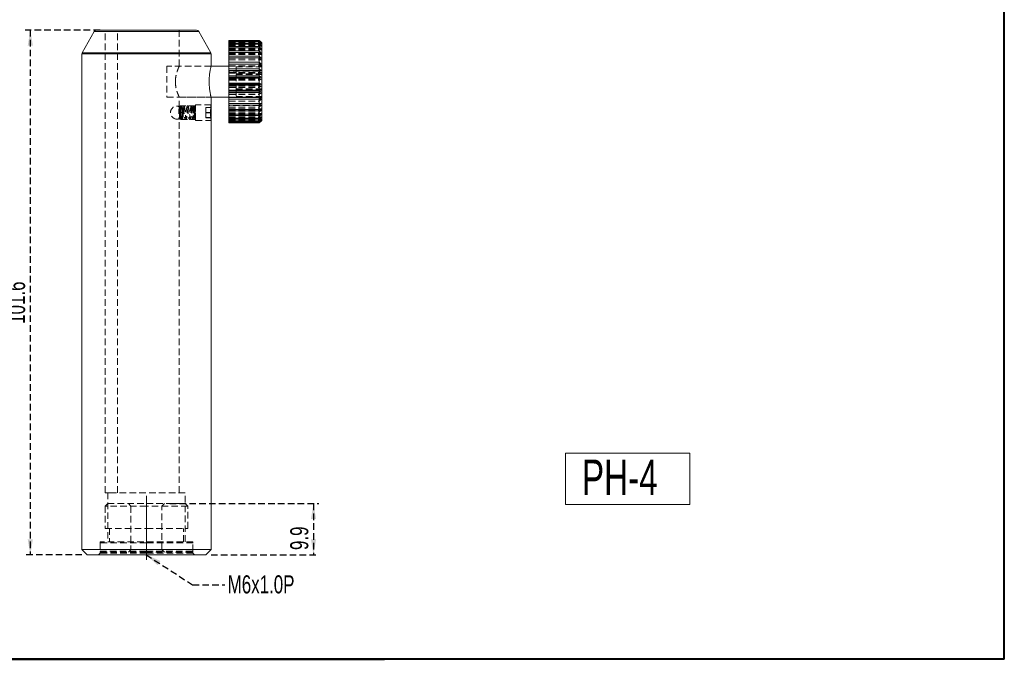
# Model space of a CAD drawing. Header units: millimetres. Extents: x 5 to 292, y 5 to 205.
# Tile 2 of 3: x 101 to 292, y 5 to 129. Entities that reach past the tile are written whole.
import ezdxf

# ---------------------------------------------------------------- set-up
doc = ezdxf.new("R2010")
doc.units = ezdxf.units.MM
doc.linetypes.add('CENTERX2', pattern=[20.32, 12.7, -2.54, 2.54, -2.54])
doc.linetypes.add('HIDDEN', pattern=[1.905, 1.27, -0.635])
doc.layers.add('VM_VU04', color=7, linetype='HIDDEN')
doc.layers.add('模型', color=7, linetype='Continuous', lineweight=15)
doc.styles.add('SLDTEXTSTYLE0', font='TXT', dxfattribs={"width": 0.7})
doc.dimstyles.new('SLDDIMSTYLE0', dxfattribs={"dimtxt": 3.5, "dimasz": 3, "dimexe": 0, "dimexo": 0.0625, "dimgap": 0.875, "dimtad": 1, "dimrnd": 1e-09, "dimzin": 12, "dimdsep": 46, "dimtxsty": 'SLDTEXTSTYLE0', "dimsah": 1, "dimcen": 0.09, "dimadec": 0, "dimazin": 3, "dimtfac": 1, "dimtofl": 0, "dimtmove": 0, "dimatfit": 3, "dimfxl": 0, "dimfrac": 2, "dimtolj": 1, "dimtzin": 12, "dimarcsym": 0})
doc.dimstyles.new('SLDDIMSTYLE1', dxfattribs={"dimtxt": 0, "dimasz": 3, "dimexe": 0, "dimexo": 0.0625, "dimgap": 0, "dimtad": 0, "dimtih": 1, "dimtoh": 1, "dimdec": 0, "dimrnd": 1e-09, "dimzin": 0, "dimdsep": 46, "dimtxsty": 'Standard', "dimsah": 1, "dimcen": 0.09, "dimadec": 0, "dimazin": 0, "dimtfac": 3, "dimtdec": 0, "dimtofl": 0, "dimtmove": 0, "dimatfit": 3, "dimfxl": 0, "dimfrac": 2, "dimtolj": 1, "dimtzin": 0, "dimarcsym": 0})

# ---------------------------------------------------------------- blocks, each defined once
blk = doc.blocks.new('_D')
at = {"layer": 'VM_VU04'}
for p, q in [((130.39, 35.15), (159.23, 35.15)), ((158.23, 35.15), (158.23, 25.25)), ((138.39, 25.25), (159.23, 25.25))]:
    blk.add_line(p, q, dxfattribs=at)
for points in [[(158.23, 35.15), (157.73, 32.15), (158.73, 32.15)], [(158.23, 25.25), (158.73, 28.25), (157.73, 28.25)]]:
    blk.add_solid(points, dxfattribs=at)
at = {"layer": 'VM_VU04', "insert": (153.72, 26.16, 0.1), "char_height": 3.5, "attachment_point": 1, "rotation": 90, "style": 'SLDTEXTSTYLE0'}
blk.add_mtext('9.9', dxfattribs=at)
blk = doc.blocks.new('_D_1')
at = {"layer": 'VM_VU04'}
for p, q in [((116.89, 126.85), (102.39, 126.85)), ((103.39, 126.85), (103.39, 25.25)), ((113.39, 25.25), (102.39, 25.25))]:
    blk.add_line(p, q, dxfattribs=at)
for points in [[(103.39, 126.85), (102.89, 123.85), (103.89, 123.85)], [(103.39, 25.25), (103.89, 28.25), (102.89, 28.25)]]:
    blk.add_solid(points, dxfattribs=at)
at = {"layer": 'VM_VU04', "insert": (98.88, 69.96, 0.1), "char_height": 3.5, "attachment_point": 1, "rotation": 90, "style": 'SLDTEXTSTYLE0'}
blk.add_mtext('101.6', dxfattribs=at)

msp = doc.modelspace()

# ---------------------------------------------------------------- linework, layer by layer
at = {"color": 7, "linetype": 'Continuous', "lineweight": 15}
for p, q in [((115.744, 126.598), (113.45, 122.468)), ((116.181, 126.855), (125.887, 126.855)), ((125.887, 126.855), (135.593, 126.855)), ((138.324, 122.468), (136.03, 126.598)), ((147.727, 124.855), (141.827, 124.855)), ((141.827, 124.855), (141.827, 124.85)), ((141.827, 124.85), (147.727, 124.85)), ((141.827, 124.825), (141.827, 124.85)), ((147.727, 124.825), (141.827, 124.825)), ((141.827, 124.825), (141.827, 124.678)), ((141.827, 124.678), (147.727, 124.678)), ((141.827, 124.584), (141.827, 124.678)), ((147.727, 124.584), (141.827, 124.584)), ((141.827, 124.584), (141.827, 124.268)), ((141.827, 124.268), (147.727, 124.268)), ((141.827, 124.108), (141.827, 124.268)), ((147.727, 124.108), (141.827, 124.108)), ((141.827, 124.108), (141.827, 123.634)), ((148.227, 124.355), (147.727, 124.855)), ((147.727, 124.85), (147.727, 124.855)), ((147.727, 124.678), (147.727, 124.825)), ((147.727, 124.825), (148.077, 124.49)), ((148.077, 124.293), (147.727, 124.678)), ((147.727, 124.268), (147.727, 124.584)), ((147.727, 124.584), (148.077, 124.293)), ((148.077, 123.87), (147.727, 124.268)), ((147.727, 123.634), (147.727, 124.108)), ((147.727, 124.108), (148.077, 123.87)), ((148.227, 124.355), (148.227, 110.142)), ((113.387, 122.225), (113.387, 26.255)), ((138.387, 119.855), (138.387, 122.225)), ((141.827, 123.634), (147.727, 123.634)), ((141.827, 123.412), (141.827, 123.634)), ((147.727, 123.412), (141.827, 123.412)), ((141.827, 123.412), (141.827, 122.793)), ((141.827, 122.793), (147.727, 122.793)), ((141.827, 122.517), (141.827, 122.793)), ((147.727, 122.517), (141.827, 122.517)), ((141.827, 122.517), (141.827, 121.772)), ((148.077, 123.233), (147.727, 123.634)), ((147.727, 122.793), (147.727, 123.412)), ((148.077, 122.403), (147.727, 122.793)), ((147.727, 121.772), (147.727, 122.517)), ((147.727, 122.517), (148.077, 122.403)), ((141.827, 121.772), (147.727, 121.772)), ((141.827, 121.45), (141.827, 121.772)), ((147.727, 121.45), (141.827, 121.45)), ((141.827, 121.45), (141.827, 120.602)), ((141.827, 120.602), (147.727, 120.602)), ((141.827, 120.267), (141.827, 120.602)), ((141.827, 120.267), (148.077, 120.267)), ((141.827, 120.243), (141.827, 120.267)), ((147.727, 120.243), (141.827, 120.243)), ((141.827, 120.243), (141.827, 119.317)), ((148.077, 121.404), (147.727, 121.772)), ((147.727, 120.602), (147.727, 121.45)), ((147.727, 121.45), (148.077, 121.404)), ((148.077, 120.267), (147.727, 120.602)), ((147.727, 120.243), (148.077, 120.267)), ((147.727, 119.317), (147.727, 120.243)), ((141.827, 119.855), (138.387, 119.855)), ((141.827, 119.317), (147.727, 119.317)), ((141.827, 119.026), (141.827, 119.317)), ((141.827, 119.026), (148.077, 119.026)), ((141.827, 118.933), (141.827, 119.026)), ((147.727, 118.933), (141.827, 118.933)), ((141.827, 118.933), (141.827, 117.958)), ((148.077, 119.026), (147.727, 119.317)), ((147.727, 118.933), (148.077, 119.026)), ((147.727, 117.958), (147.727, 118.933)), ((141.827, 117.958), (147.727, 117.958)), ((141.827, 117.72), (141.827, 117.958)), ((141.827, 117.72), (148.077, 117.72)), ((141.827, 117.559), (141.827, 117.72)), ((147.727, 117.559), (141.827, 117.559)), ((141.827, 117.559), (141.827, 116.565)), ((141.827, 116.565), (147.727, 116.565)), ((141.827, 116.387), (141.827, 116.565)), ((141.827, 116.387), (148.077, 116.387)), ((141.827, 116.165), (141.827, 116.387)), ((148.077, 117.72), (147.727, 117.958)), ((147.727, 117.559), (148.077, 117.72)), ((147.727, 116.565), (147.727, 117.559)), ((147.727, 116.165), (148.077, 116.387)), ((147.727, 116.165), (141.827, 116.165)), ((141.827, 116.165), (141.827, 115.182)), ((141.827, 115.182), (147.727, 115.182)), ((141.827, 115.068), (141.827, 115.182)), ((141.827, 115.068), (148.077, 115.068)), ((141.827, 114.791), (141.827, 115.068)), ((147.727, 114.791), (141.827, 114.791)), ((141.827, 114.791), (141.827, 113.849)), ((147.727, 115.182), (147.727, 116.165)), ((148.077, 115.068), (147.727, 115.182)), ((147.727, 114.791), (148.077, 115.068)), ((147.727, 113.849), (147.727, 114.791)), ((138.387, 112.355), (138.387, 113.855)), ((138.387, 113.855), (141.827, 113.855)), ((141.827, 113.849), (147.727, 113.849)), ((141.827, 113.803), (141.827, 113.849)), ((141.827, 113.803), (148.077, 113.803)), ((141.827, 113.481), (141.827, 113.803)), ((147.727, 113.481), (141.827, 113.481)), ((141.827, 113.481), (141.827, 112.607)), ((141.827, 112.607), (147.727, 112.607)), ((141.827, 112.272), (141.827, 112.607)), ((148.077, 113.803), (147.727, 113.849)), ((147.727, 113.481), (148.077, 113.803)), ((147.727, 112.607), (147.727, 113.481)), ((148.077, 112.631), (147.727, 112.607)), ((138.387, 112.355), (138.387, 109.355)), ((147.727, 112.272), (141.827, 112.272)), ((141.827, 112.272), (141.827, 111.494)), ((141.827, 111.494), (147.727, 111.494)), ((141.827, 111.203), (141.827, 111.494)), ((147.727, 111.203), (141.827, 111.203)), ((141.827, 111.203), (141.827, 110.544)), ((147.727, 111.494), (147.727, 112.272)), ((147.727, 111.203), (148.077, 111.588)), ((148.077, 111.588), (147.727, 111.494)), ((147.727, 110.544), (147.727, 111.203)), ((147.727, 110.306), (148.077, 110.705)), ((148.077, 110.705), (147.727, 110.544)), ((138.387, 26.255), (138.387, 109.355)), ((141.827, 110.544), (147.727, 110.544)), ((141.827, 110.306), (141.827, 110.544)), ((147.727, 110.306), (141.827, 110.306)), ((141.827, 110.306), (141.827, 109.786)), ((141.827, 109.786), (147.727, 109.786)), ((141.827, 109.607), (141.827, 109.786)), ((147.727, 109.607), (141.827, 109.607)), ((141.827, 109.607), (141.827, 109.243)), ((141.827, 109.243), (147.727, 109.243)), ((141.827, 109.129), (141.827, 109.243)), ((147.727, 109.129), (141.827, 109.129)), ((141.827, 109.129), (141.827, 108.931)), ((141.827, 108.931), (147.727, 108.931)), ((141.827, 108.886), (141.827, 108.931)), ((147.727, 108.886), (141.827, 108.886)), ((141.827, 108.886), (141.827, 108.855)), ((141.827, 108.855), (147.727, 108.855)), ((147.727, 109.786), (147.727, 110.306)), ((147.727, 109.607), (148.077, 110.008)), ((148.077, 110.008), (147.727, 109.786)), ((147.727, 109.243), (147.727, 109.607)), ((147.727, 109.129), (148.077, 109.519)), ((148.077, 109.519), (147.727, 109.243)), ((147.727, 108.855), (148.227, 109.355)), ((147.727, 108.886), (148.077, 109.254)), ((148.077, 109.254), (147.727, 108.931)), ((147.727, 108.931), (147.727, 109.129)), ((147.727, 108.855), (147.727, 108.886)), ((148.227, 110.142), (148.227, 109.355)), ((113.387, 26.255), (114.387, 25.255)), ((113.387, 26.255), (125.887, 26.255)), ((125.887, 25.255), (114.387, 25.255)), ((125.887, 26.255), (138.387, 26.255)), ((137.387, 25.255), (125.887, 25.255)), ((137.387, 25.255), (138.387, 26.255))]:
    msp.add_line(p, q, dxfattribs=at)
at = {"color": 8, "linetype": 'Continuous', "lineweight": 15}
for p, q in [((125.887, 126.598), (115.744, 126.598)), ((136.03, 126.598), (125.887, 126.598)), ((125.887, 122.225), (113.387, 122.225)), ((113.45, 122.468), (138.324, 122.468)), ((138.387, 122.225), (125.887, 122.225))]:
    msp.add_line(p, q, dxfattribs=at)
at = {"color": 7, "linetype": 'HIDDEN', "lineweight": 0}
for p, q in [((115.744, 126.598), (136.03, 126.598)), ((117.887, 37.255), (117.887, 126.855)), ((120.29, 37.255), (120.29, 126.855)), ((132.237, 119.845), (132.237, 126.855)), ((147.727, 124.824), (141.827, 124.824)), ((141.827, 124.778), (147.727, 124.778)), ((147.727, 124.58), (141.827, 124.58)), ((141.827, 124.49), (148.077, 124.49)), ((141.827, 124.466), (147.727, 124.466)), ((141.827, 124.456), (148.077, 124.456)), ((141.827, 124.293), (148.077, 124.293)), ((141.827, 124.19), (148.077, 124.19)), ((147.727, 124.102), (141.827, 124.102)), ((147.727, 124.824), (148.077, 124.456)), ((148.077, 124.456), (147.727, 124.778)), ((147.727, 124.678), (147.727, 124.58)), ((147.727, 124.58), (148.077, 124.19)), ((148.077, 124.19), (147.727, 124.466)), ((147.727, 124.268), (147.727, 124.102)), ((147.727, 124.102), (148.077, 123.702)), ((113.387, 122.225), (138.387, 122.225)), ((125.887, 122.468), (113.45, 122.468)), ((141.827, 123.923), (147.727, 123.923)), ((141.827, 123.87), (148.077, 123.87)), ((141.827, 123.702), (148.077, 123.702)), ((147.727, 123.404), (141.827, 123.404)), ((141.827, 123.233), (148.077, 123.233)), ((141.827, 123.165), (147.727, 123.165)), ((141.827, 123.005), (148.077, 123.005)), ((147.727, 122.506), (141.827, 122.506)), ((141.827, 122.403), (148.077, 122.403)), ((141.827, 122.215), (147.727, 122.215)), ((141.827, 122.122), (148.077, 122.122)), ((148.077, 123.702), (147.727, 123.923)), ((147.727, 123.634), (147.727, 123.404)), ((147.727, 123.404), (148.077, 123.005)), ((148.077, 123.005), (147.727, 123.165)), ((147.727, 122.793), (147.727, 122.506)), ((147.727, 122.506), (148.077, 122.122)), ((148.077, 122.122), (147.727, 122.215)), ((147.727, 121.437), (141.827, 121.437)), ((141.827, 121.404), (148.077, 121.404)), ((141.827, 121.103), (147.727, 121.103)), ((141.827, 121.078), (148.077, 121.078)), ((147.727, 120.229), (141.827, 120.229)), ((147.727, 121.772), (147.727, 121.437)), ((148.077, 121.078), (147.727, 121.103)), ((147.727, 120.602), (147.727, 120.229)), ((147.727, 120.229), (148.077, 119.906)), ((129.827, 119.855), (129.827, 113.855)), ((138.387, 119.855), (129.827, 119.855)), ((138.387, 119.855), (132.232, 119.855)), ((138.387, 119.848), (138.387, 119.855)), ((141.827, 119.906), (148.077, 119.906)), ((141.827, 119.861), (147.727, 119.861)), ((147.727, 118.918), (141.827, 118.918)), ((141.827, 118.642), (148.077, 118.642)), ((141.827, 118.528), (147.727, 118.528)), ((143.227, 119.741), (143.227, 118.251)), ((143.227, 119.741), (148.227, 119.741)), ((143.227, 118.345), (148.227, 118.345)), ((143.227, 118.251), (143.227, 115.364)), ((143.227, 118.251), (148.227, 118.251)), ((148.077, 119.906), (147.727, 119.861)), ((147.727, 119.317), (147.727, 118.918)), ((147.727, 118.918), (148.077, 118.642)), ((148.077, 118.642), (147.727, 118.528)), ((131.487, 116.933), (131.495, 116.523)), ((138.026, 116.653), (138.023, 116.888)), ((147.727, 117.545), (141.827, 117.545)), ((141.827, 117.323), (148.077, 117.323)), ((141.827, 117.144), (147.727, 117.144)), ((147.727, 117.958), (147.727, 117.545)), ((147.727, 117.545), (148.077, 117.323)), ((147.727, 116.565), (147.727, 116.15)), ((147.727, 116.15), (141.827, 116.15)), ((141.827, 115.99), (148.077, 115.99)), ((141.827, 115.751), (147.727, 115.751)), ((147.727, 114.777), (141.827, 114.777)), ((141.827, 114.683), (148.077, 114.683)), ((143.227, 115.459), (148.227, 115.459)), ((143.227, 115.364), (148.227, 115.364)), ((143.227, 115.364), (143.227, 113.969)), ((147.727, 116.15), (148.077, 115.99)), ((148.077, 115.99), (147.727, 115.751)), ((147.727, 115.182), (147.727, 114.777)), ((147.727, 114.777), (148.077, 114.683)), ((148.077, 114.683), (147.727, 114.392)), ((129.827, 113.855), (138.387, 113.855)), ((132.237, 111.892), (132.237, 113.855)), ((132.237, 113.855), (138.387, 113.855)), ((138.387, 113.855), (138.387, 113.865)), ((141.827, 114.392), (147.727, 114.392)), ((147.727, 113.467), (141.827, 113.467)), ((141.827, 113.442), (148.077, 113.442)), ((141.827, 113.108), (147.727, 113.108)), ((141.827, 112.631), (148.077, 112.631)), ((143.227, 113.969), (148.227, 113.969)), ((147.727, 113.849), (147.727, 113.467)), ((147.727, 113.467), (148.077, 113.442)), ((148.077, 113.442), (147.727, 113.108)), ((147.727, 112.607), (147.727, 112.26)), ((132.15, 110.855), (132.151, 110.918)), ((132.153, 110.666), (132.15, 110.855)), ((132.537, 111.905), (132.235, 111.905)), ((132.289, 112.128), (132.289, 111.935)), ((132.289, 110.29), (132.289, 111.935)), ((132.389, 111.935), (132.289, 111.935)), ((132.389, 111.916), (132.289, 111.916)), ((132.389, 110.569), (132.389, 111.935)), ((132.537, 112.155), (132.537, 109.555)), ((135.387, 112.155), (132.537, 112.155)), ((132.789, 110.105), (132.789, 111.605)), ((132.854, 111.509), (132.789, 111.509)), ((132.854, 110.81), (132.854, 111.509)), ((132.854, 110.201), (132.854, 110.81)), ((133.107, 111.931), (133.087, 111.886)), ((133.907, 111.931), (133.886, 111.877)), ((135.102, 112.171), (135.092, 112.17)), ((135.189, 109.774), (135.189, 111.935)), ((135.289, 111.935), (135.189, 111.935)), ((135.289, 111.916), (135.189, 111.916)), ((135.289, 110.78), (135.289, 111.935)), ((135.387, 112.355), (135.387, 109.355)), ((138.387, 112.355), (135.387, 112.355)), ((138.387, 112.355), (135.387, 112.355)), ((137.387, 111.882), (137.387, 111.825)), ((137.387, 111.882), (138.387, 111.882)), ((137.387, 111.825), (137.387, 110.797)), ((137.387, 111.825), (138.387, 111.825)), ((137.387, 110.913), (138.387, 110.913)), ((137.387, 110.797), (137.387, 109.827)), ((137.387, 110.797), (138.387, 110.797)), ((141.827, 112.305), (148.077, 112.305)), ((147.727, 112.26), (141.827, 112.26)), ((141.827, 111.937), (147.727, 111.937)), ((141.827, 111.588), (148.077, 111.588)), ((141.827, 111.307), (148.077, 111.307)), ((147.727, 111.193), (141.827, 111.193)), ((141.827, 110.916), (147.727, 110.916)), ((141.827, 110.705), (148.077, 110.705)), ((147.727, 112.26), (148.077, 112.305)), ((148.077, 112.305), (147.727, 111.937)), ((147.727, 111.494), (147.727, 111.193)), ((147.727, 111.193), (148.077, 111.307)), ((148.077, 111.307), (147.727, 110.916)), ((132.237, 37.255), (132.237, 109.807)), ((132.237, 109.805), (132.537, 109.805)), ((132.289, 109.794), (132.389, 109.794)), ((132.289, 109.774), (132.332, 109.774)), ((132.476, 109.725), (132.476, 109.715)), ((132.537, 109.555), (135.387, 109.555)), ((132.789, 110.201), (132.854, 110.201)), ((135.189, 109.794), (135.289, 109.794)), ((135.189, 109.774), (135.222, 109.774)), ((135.387, 109.355), (138.387, 109.355)), ((135.387, 109.355), (138.387, 109.355)), ((137.387, 109.885), (138.387, 109.885)), ((137.387, 109.827), (138.387, 109.827)), ((141.827, 110.476), (148.077, 110.476)), ((147.727, 110.297), (141.827, 110.297)), ((141.827, 110.076), (147.727, 110.076)), ((141.827, 110.008), (148.077, 110.008)), ((141.827, 109.84), (148.077, 109.84)), ((147.727, 109.601), (141.827, 109.601)), ((141.827, 109.519), (148.077, 109.519)), ((141.827, 109.441), (147.727, 109.441)), ((141.827, 109.416), (148.077, 109.416)), ((141.827, 109.254), (148.077, 109.254)), ((141.827, 109.219), (148.077, 109.219)), ((147.727, 109.125), (141.827, 109.125)), ((141.827, 109.032), (147.727, 109.032)), ((147.727, 108.885), (141.827, 108.885)), ((141.827, 108.86), (147.727, 108.86)), ((147.727, 110.544), (147.727, 110.297)), ((148.077, 110.476), (147.727, 110.076)), ((147.727, 109.601), (148.077, 109.84)), ((148.077, 109.84), (147.727, 109.441)), ((147.727, 109.786), (147.727, 109.601)), ((147.727, 109.125), (148.077, 109.416)), ((148.077, 109.416), (147.727, 109.032)), ((147.727, 109.243), (147.727, 109.125)), ((147.727, 108.885), (148.077, 109.219)), ((147.727, 108.931), (147.727, 108.885)), ((117.887, 37.255), (119.013, 37.255)), ((118.387, 37.255), (118.387, 27.755)), ((133.387, 37.255), (119.013, 37.255)), ((133.387, 27.755), (133.387, 37.255)), ((118.387, 35.155), (117.887, 34.655)), ((125.887, 34.655), (117.887, 34.655)), ((117.887, 34.655), (117.887, 30.355)), ((118.387, 35.155), (125.887, 35.155)), ((122.387, 35.155), (122.887, 34.655)), ((122.887, 34.655), (122.887, 26.255)), ((125.887, 35.155), (133.387, 35.155)), ((133.887, 34.655), (125.887, 34.655)), ((128.887, 34.655), (129.387, 35.155)), ((128.887, 26.255), (128.887, 34.655)), ((133.887, 34.655), (133.387, 35.155)), ((133.887, 30.355), (133.887, 34.655)), ((117.887, 30.355), (125.887, 30.355)), ((118.737, 30.355), (118.737, 27.755)), ((125.887, 30.355), (133.887, 30.355)), ((133.037, 27.755), (133.037, 30.355)), ((134.887, 27.755), (116.887, 27.755)), ((116.887, 27.755), (116.887, 25.555)), ((117.087, 27.755), (116.887, 27.555)), ((125.887, 27.555), (116.887, 27.555)), ((116.887, 27.555), (116.887, 25.955)), ((134.887, 27.555), (125.887, 27.555)), ((134.887, 27.555), (134.687, 27.755)), ((134.887, 25.555), (134.887, 27.755)), ((134.887, 25.955), (134.887, 27.555)), ((116.887, 25.555), (116.587, 25.255)), ((116.887, 25.955), (125.887, 25.955)), ((116.887, 25.955), (117.087, 25.755)), ((125.887, 25.555), (116.887, 25.555)), ((125.887, 25.755), (117.087, 25.755)), ((122.887, 26.255), (122.387, 25.755)), ((125.887, 25.955), (134.887, 25.955)), ((134.687, 25.755), (125.887, 25.755)), ((134.887, 25.555), (125.887, 25.555)), ((129.387, 25.755), (128.887, 26.255)), ((134.687, 25.755), (134.887, 25.955)), ((135.187, 25.255), (134.887, 25.555))]:
    msp.add_line(p, q, dxfattribs=at)
at = {"color": 7, "linetype": 'Continuous', "lineweight": 40}
for p, q in [((292, 5), (292, 45)), ((292, 5), (292, 40)), ((5, 5), (172, 5)), ((292, 5), (102, 5))]:
    msp.add_line(p, q, dxfattribs=at)
at = {"color": 7, "linetype": 'HIDDEN', "lineweight": 0, "flags": 128}
msp.add_lwpolyline([(135.289, 110.764), (135.245, 110.765), (135.207, 110.767), (135.179, 110.77), (135.165, 110.773), (135.167, 110.776), (135.184, 110.778), (135.214, 110.78), (135.254, 110.781)], dxfattribs=at)
at = {"color": 7, "linetype": 'Continuous', "lineweight": 15}
for centre, start, end in [((116.181, 126.355), 90, 150.9454), ((135.593, 126.355), 29.0546, 90), ((113.887, 122.225), 150.9454, 180), ((137.887, 122.225), 0, 29.0546)]:
    msp.add_arc(centre, 0.5, start, end, dxfattribs=at)
at = {"color": 7, "linetype": 'HIDDEN', "lineweight": 0}
for centre, radius, start, end in [((131.789, 110.855), 1.25, 36.8699, 270), ((132.293, 112.008), 0.12, 274.07415, 91.98159), ((131.789, 110.855), 1.25, 328.44151, 31.55849), ((135.265, 109.016), 1.765, 89.22971, 90.34958), ((135.281, 109.562), 1.219, 84.95309, 89.63284), ((135.313, 111.979), 1.215, 268.85193, 273.54281), ((131.789, 110.855), 1.25, 270, 323.1301)]:
    msp.add_arc(centre, radius, start, end, dxfattribs=at)
at = {"color": 7, "linetype": 'Continuous', "lineweight": 15}
for points, knots in [([(148.077, 124.49), (148.059, 124.509), (147.943, 124.629), (147.826, 124.748), (147.727, 124.85)], [0, 0, 0, 0, 0.1536326, 1, 1, 1, 1]), ([(147.727, 123.412), (147.826, 123.362), (147.943, 123.302), (148.059, 123.243), (148.077, 123.233)], [0, 0, 0, 0, 0.8463637, 1, 1, 1, 1]), ([(138.385, 119.848), (138.385, 119.846), (138.384, 119.841), (138.359, 119.737), (138.318, 119.556), (138.265, 119.301), (138.204, 118.976), (138.143, 118.59), (138.088, 118.148), (138.036, 117.574), (138.027, 117.127), (138.022, 116.855)], [0, 0, 0, 0, 0.0816785, 0.1880933, 0.2910838, 0.396936, 0.502234, 0.6104846, 0.7174316, 0.8275709, 1, 1, 1, 1]), ([(138.022, 116.855), (138.024, 116.691), (138.028, 116.359), (138.058, 115.878), (138.104, 115.42), (138.16, 115.004), (138.222, 114.634), (138.282, 114.325), (138.334, 114.083), (138.37, 113.927), (138.387, 113.854), (138.385, 113.863), (138.385, 113.865)], [0, 0, 0, 0, 0.1037351, 0.210535, 0.3142555, 0.420881, 0.526491, 0.6350831, 0.7419461, 0.8520205, 0.9568578, 1, 1, 1, 1]), ([(148.077, 116.387), (148.059, 116.396), (147.943, 116.456), (147.826, 116.515), (147.727, 116.565)], [0, 0, 0, 0, 0.1536357, 1, 1, 1, 1]), ([(147.727, 112.272), (147.74, 112.285), (147.857, 112.405), (147.973, 112.525), (148.077, 112.631)], [0, 0, 0, 0, 0.1089844, 1, 1, 1, 1]), ([(138.385, 109.374), (138.385, 109.368), (138.388, 109.348), (138.371, 109.484), (138.342, 109.77), (138.312, 110.19), (138.294, 110.682), (138.298, 111.194), (138.321, 111.665), (138.353, 112.051), (138.378, 112.284), (138.39, 112.383), (138.387, 112.355), (138.387, 112.355)], [0, 0, 0, 0, 0.035943, 0.1425041, 0.2493362, 0.3568395, 0.464376, 0.5712418, 0.6777838, 0.7848504, 0.8924724, 0.9998184, 1, 1, 1, 1])]:
    msp.add_open_spline(points, degree=3, knots=knots, dxfattribs=at)
at = {"color": 7, "linetype": 'HIDDEN', "lineweight": 0}
for points, knots in [([(147.727, 121.437), (147.826, 121.336), (147.943, 121.217), (148.059, 121.097), (148.077, 121.078)], [0, 0, 0, 0, 0.846358, 1, 1, 1, 1]), ([(131.484, 116.855), (131.487, 117.01), (131.495, 117.326), (131.555, 117.783), (131.642, 118.216), (131.751, 118.618), (131.873, 118.986), (131.996, 119.31), (132.109, 119.575), (132.19, 119.754), (132.234, 119.848), (132.233, 119.845), (132.232, 119.845)], [0, 0, 0, 0, 0.097458, 0.1979967, 0.2953929, 0.3952606, 0.4997886, 0.607012, 0.7172722, 0.8311597, 0.934171, 1, 1, 1, 1]), ([(132.237, 113.855), (132.233, 113.863), (132.226, 113.877), (132.173, 113.992), (132.095, 114.166), (131.994, 114.407), (131.876, 114.715), (131.75, 115.092), (131.632, 115.53), (131.539, 116.02), (131.49, 116.469), (131.485, 116.752), (131.484, 116.855)], [0, 0, 0, 0, 0.1023109, 0.1969796, 0.294178, 0.3932527, 0.4947549, 0.6025764, 0.7134118, 0.8224236, 0.9353298, 1, 1, 1, 1]), ([(148.077, 117.323), (147.973, 117.27), (147.857, 117.21), (147.74, 117.151), (147.727, 117.144)], [0, 0, 0, 0, 0.8910156, 1, 1, 1, 1]), ([(132.235, 111.892), (132.236, 111.895), (132.238, 111.91), (132.222, 111.816), (132.195, 111.619), (132.165, 111.327), (132.148, 110.983), (132.151, 110.625), (132.172, 110.296), (132.203, 110.025), (132.228, 109.858), (132.24, 109.787), (132.237, 109.806), (132.237, 109.807)], [0, 0, 0, 0, 0.0349296, 0.1407706, 0.2471011, 0.3546984, 0.4623983, 0.568829, 0.6746127, 0.7813625, 0.889196, 0.9965491, 1, 1, 1, 1]), ([(132.476, 109.712), (132.476, 109.72), (132.474, 109.743), (132.468, 109.884), (132.46, 110.111), (132.453, 110.37), (132.443, 110.679), (132.42, 111.025), (132.385, 111.363), (132.346, 111.66), (132.31, 111.876), (132.289, 111.962), (132.284, 111.983)], [0, 0, 0, 0, 0.0734624, 0.2054634, 0.3117144, 0.3942177, 0.4972339, 0.6366968, 0.7259993, 0.8316618, 0.9587428, 1, 1, 1, 1]), ([(132.323, 111.893), (132.323, 111.866), (132.323, 111.797), (132.334, 111.589), (132.339, 111.279), (132.348, 110.937), (132.355, 110.608), (132.366, 110.301), (132.375, 110.029), (132.384, 109.89), (132.388, 109.843), (132.389, 109.838)], [0, 0, 0, 0, 0.0891091, 0.2223234, 0.3559266, 0.4898006, 0.6029917, 0.7161779, 0.850198, 0.9842094, 1, 1, 1, 1]), ([(132.33, 109.544), (132.355, 109.555), (132.401, 109.575), (132.474, 109.732), (132.536, 110.051), (132.546, 110.485), (132.565, 110.901), (132.577, 111.188), (132.589, 111.424), (132.601, 111.648), (132.615, 111.838), (132.629, 111.979), (132.64, 112.009), (132.645, 112.025)], [0, 0, 0, 0, 0.079566, 0.1501585, 0.2649736, 0.4326775, 0.5399308, 0.6037242, 0.6736863, 0.7489367, 0.8284789, 0.9123368, 1, 1, 1, 1]), ([(132.436, 112.136), (132.435, 112.136), (132.421, 112.126), (132.402, 112.094), (132.397, 112.06), (132.394, 112.043)], [0, 0, 0, 0, 0.01640952, 0.51206961, 1, 1, 1, 1]), ([(132.644, 112.043), (132.642, 112.06), (132.639, 112.094), (132.61, 112.137), (132.571, 112.168), (132.524, 112.181), (132.476, 112.171), (132.438, 112.143), (132.409, 112.103), (132.405, 112.071), (132.404, 112.055)], [0, 0, 0, 0, 0.1247458, 0.2501636, 0.3756637, 0.5006054, 0.6254699, 0.7507414, 0.8757627, 1, 1, 1, 1]), ([(132.47, 111.835), (132.466, 111.798), (132.46, 111.73), (132.467, 111.547), (132.485, 111.297), (132.504, 110.996), (132.524, 110.681), (132.543, 110.389), (132.564, 110.126), (132.585, 109.909), (132.61, 109.713), (132.629, 109.656), (132.639, 109.626)], [0, 0, 0, 0, 0.0863463, 0.1602532, 0.2733141, 0.3706137, 0.4652003, 0.5837815, 0.6658785, 0.7629291, 0.874758, 1, 1, 1, 1]), ([(132.876, 109.7), (132.87, 109.717), (132.857, 109.75), (132.835, 109.914), (132.811, 110.157), (132.788, 110.468), (132.769, 110.756), (132.749, 111.081), (132.727, 111.399), (132.691, 111.704), (132.646, 111.957), (132.595, 112.113), (132.546, 112.182), (132.519, 112.177), (132.504, 112.174)], [0, 0, 0, 0, 0.08079863, 0.1533666, 0.26878921, 0.34946145, 0.42381888, 0.49688022, 0.60422062, 0.67736769, 0.76637151, 0.87362374, 0.93442192, 1, 1, 1, 1]), ([(132.654, 112.055), (132.651, 112.071), (132.646, 112.104), (132.615, 112.143), (132.574, 112.172), (132.54, 112.175), (132.524, 112.177)], [0, 0, 0, 0, 0.24563554, 0.49544204, 0.74756618, 1, 1, 1, 1]), ([(132.739, 109.54), (132.764, 109.536), (132.811, 109.529), (132.874, 109.671), (132.925, 109.866), (132.973, 110.147), (133.012, 110.495), (133.044, 110.87), (133.074, 111.227), (133.102, 111.517), (133.128, 111.738), (133.15, 111.886), (133.174, 111.987), (133.189, 111.996), (133.198, 112.001)], [0, 0, 0, 0, 0.1014904, 0.1928029, 0.2740244, 0.3453344, 0.4608817, 0.5471391, 0.6259669, 0.7289517, 0.7893791, 0.8550626, 0.9253718, 1, 1, 1, 1]), ([(132.974, 112.106), (132.962, 112.094), (132.94, 112.071), (132.91, 111.945), (132.883, 111.776), (132.854, 111.537), (132.824, 111.234), (132.794, 110.875), (132.763, 110.513), (132.744, 110.21), (132.739, 109.996), (132.743, 109.865), (132.756, 109.779), (132.769, 109.783), (132.776, 109.786)], [0, 0, 0, 0, 0.0848657, 0.1634295, 0.235699, 0.3012648, 0.4112864, 0.4944038, 0.5835598, 0.6970006, 0.7633137, 0.8357469, 0.9142254, 1, 1, 1, 1]), ([(133.225, 112.046), (133.221, 112.063), (133.215, 112.098), (133.181, 112.141), (133.138, 112.171), (133.086, 112.182), (133.034, 112.17), (132.991, 112.14), (132.957, 112.097), (132.951, 112.062), (132.947, 112.044)], [0, 0, 0, 0, 0.1204904, 0.2447496, 0.3715196, 0.499378, 0.6273174, 0.7543226, 0.878977, 1, 1, 1, 1]), ([(133.197, 112.044), (133.196, 112.061), (133.194, 112.096), (133.168, 112.14), (133.131, 112.17), (133.086, 112.182), (133.041, 112.171), (133.004, 112.141), (132.978, 112.097), (132.976, 112.063), (132.975, 112.045)], [0, 0, 0, 0, 0.12491219, 0.25024175, 0.37567825, 0.50069575, 0.62562031, 0.75078986, 0.87566728, 1, 1, 1, 1]), ([(133.788, 112.132), (133.768, 112.118), (133.73, 112.091), (133.682, 111.899), (133.644, 111.668), (133.607, 111.383), (133.569, 111.035), (133.525, 110.618), (133.488, 110.284), (133.458, 110.056), (133.436, 109.911), (133.418, 109.808), (133.411, 109.76), (133.417, 109.767), (133.486, 109.787), (133.538, 109.761), (133.544, 109.759), (133.536, 109.799), (133.515, 109.906), (133.48, 110.137), (133.437, 110.507), (133.394, 110.916), (133.357, 111.276), (133.315, 111.596), (133.26, 111.877), (133.192, 112.071), (133.124, 112.168), (133.085, 112.173), (133.064, 112.176)], [0, 0, 0, 0, 0.0579736, 0.1078785, 0.150074, 0.1849171, 0.2376692, 0.289885, 0.3449141, 0.3741533, 0.4044806, 0.4357078, 0.4644574, 0.4857706, 0.5009017, 0.5162445, 0.5360116, 0.5606106, 0.5866921, 0.6402859, 0.6941367, 0.7451529, 0.798635, 0.8351592, 0.8802721, 0.9349204, 0.966225, 1, 1, 1, 1]), ([(133.078, 111.867), (133.074, 111.822), (133.067, 111.738), (133.081, 111.522), (133.103, 111.296), (133.127, 111.078), (133.155, 110.806), (133.192, 110.461), (133.236, 110.085), (133.285, 109.783), (133.33, 109.632), (133.39, 109.557), (133.463, 109.522), (133.551, 109.546), (133.617, 109.624), (133.67, 109.802), (133.724, 110.157), (133.771, 110.572), (133.815, 110.998), (133.854, 111.349), (133.887, 111.62), (133.917, 111.824), (133.947, 111.969), (133.964, 111.969), (133.972, 111.969)], [0, 0, 0, 0, 0.0503552, 0.0945964, 0.1322777, 0.1628365, 0.189949, 0.2464001, 0.3062015, 0.365782, 0.4231673, 0.4466632, 0.4658106, 0.4847692, 0.5103662, 0.578476, 0.6447646, 0.7057806, 0.7633152, 0.8202519, 0.8570351, 0.9008934, 0.9514361, 1, 1, 1, 1]), ([(133.879, 112.179), (133.862, 112.177), (133.827, 112.174), (133.782, 112.143), (133.748, 112.101), (133.741, 112.066), (133.737, 112.048)], [0, 0, 0, 0, 0.2563135, 0.5103734, 0.7591811, 1, 1, 1, 1]), ([(133.987, 112.048), (133.986, 112.065), (133.985, 112.1), (133.96, 112.143), (133.924, 112.172), (133.879, 112.183), (133.835, 112.17), (133.799, 112.137), (133.774, 112.092), (133.772, 112.055), (133.772, 112.037)], [0, 0, 0, 0, 0.124878, 0.2500351, 0.3752523, 0.5000447, 0.6248288, 0.750021, 0.8751448, 1, 1, 1, 1]), ([(134.515, 112.093), (134.501, 112.066), (134.476, 112.015), (134.441, 111.794), (134.41, 111.54), (134.377, 111.223), (134.342, 110.861), (134.304, 110.468), (134.266, 110.128), (134.228, 109.869), (134.201, 109.751), (134.22, 109.776), (134.326, 109.776), (134.339, 109.781), (134.331, 109.83), (134.312, 109.929), (134.286, 110.098), (134.255, 110.351), (134.214, 110.727), (134.173, 111.106), (134.119, 111.48), (134.054, 111.809), (133.982, 112.031), (133.914, 112.15), (133.877, 112.166), (133.858, 112.175)], [0, 0, 0, 0, 0.05790971, 0.10864973, 0.15262915, 0.1902567, 0.24815421, 0.29656319, 0.34831585, 0.40177059, 0.44687439, 0.48404733, 0.52197634, 0.54354742, 0.56767879, 0.5943974, 0.62123561, 0.67073964, 0.71535839, 0.77735262, 0.82008673, 0.87129495, 0.93126774, 0.96465139, 1, 1, 1, 1]), ([(133.878, 111.858), (133.874, 111.819), (133.865, 111.744), (133.876, 111.556), (133.901, 111.305), (133.938, 110.972), (133.978, 110.585), (134.02, 110.219), (134.062, 109.904), (134.112, 109.683), (134.16, 109.578), (134.242, 109.527), (134.365, 109.538), (134.42, 109.64), (134.474, 109.827), (134.517, 110.129), (134.549, 110.424), (134.578, 110.712), (134.605, 110.998), (134.637, 111.323), (134.672, 111.654), (134.703, 111.87), (134.729, 111.986), (134.743, 112.004), (134.75, 112.013)], [0, 0, 0, 0, 0.04553785, 0.08642299, 0.12211038, 0.17706547, 0.22939821, 0.28452033, 0.34070743, 0.39699431, 0.44632027, 0.46480053, 0.48111585, 0.52742092, 0.5884046, 0.64312299, 0.6940661, 0.72715574, 0.76709711, 0.81397852, 0.86805433, 0.92990473, 0.96390597, 1, 1, 1, 1]), ([(134.022, 112.038), (134.018, 112.056), (134.011, 112.093), (133.976, 112.137), (133.946, 112.163), (133.926, 112.168), (133.924, 112.168)], [0, 0, 0, 0, 0.3087352, 0.6276924, 0.9533833, 1, 1, 1, 1]), ([(134.586, 112.166), (134.585, 112.166), (134.568, 112.162), (134.54, 112.136), (134.506, 112.093), (134.5, 112.057), (134.497, 112.039)], [0, 0, 0, 0, 0.0146293, 0.3500814, 0.6795748, 1, 1, 1, 1]), ([(134.747, 112.039), (134.745, 112.056), (134.743, 112.092), (134.716, 112.137), (134.679, 112.169), (134.634, 112.182), (134.588, 112.172), (134.551, 112.144), (134.524, 112.102), (134.522, 112.068), (134.521, 112.051)], [0, 0, 0, 0, 0.12420266, 0.24896373, 0.37399519, 0.4987737, 0.6237173, 0.74925418, 0.87480319, 1, 1, 1, 1]), ([(135.002, 112.071), (134.995, 112.042), (134.981, 111.988), (134.962, 111.749), (134.945, 111.489), (134.928, 111.184), (134.909, 110.832), (134.888, 110.445), (134.869, 110.155), (134.853, 109.967), (134.842, 109.852), (134.837, 109.777), (134.835, 109.75), (134.853, 109.759), (134.874, 109.771), (134.906, 109.782), (134.951, 109.779), (134.979, 109.765), (135.006, 109.748), (135.011, 109.752), (135.007, 109.801), (134.995, 109.909), (134.973, 110.121), (134.946, 110.448), (134.914, 110.876), (134.882, 111.294), (134.836, 111.664), (134.782, 111.942), (134.72, 112.108), (134.661, 112.18), (134.628, 112.177), (134.611, 112.175)], [0, 0, 0, 0, 0.0598847, 0.1102844, 0.1527607, 0.1881279, 0.2406244, 0.2898054, 0.3412541, 0.3683959, 0.3968328, 0.4263308, 0.4536954, 0.4641353, 0.4726367, 0.4796565, 0.4860795, 0.4933168, 0.5020299, 0.5248362, 0.5511295, 0.5761618, 0.6228525, 0.6715381, 0.7233094, 0.7914142, 0.8346264, 0.8837352, 0.9390019, 0.9689245, 1, 1, 1, 1]), ([(134.654, 111.93), (134.644, 111.924), (134.626, 111.911), (134.614, 111.775), (134.618, 111.569), (134.632, 111.313), (134.65, 111.054), (134.673, 110.751), (134.699, 110.412), (134.726, 110.08), (134.753, 109.814), (134.782, 109.654), (134.821, 109.578), (134.86, 109.547), (134.893, 109.532), (134.941, 109.53), (134.992, 109.549), (135.054, 109.618), (135.081, 109.761), (135.113, 110.056), (135.135, 110.402), (135.15, 110.655), (135.156, 110.775)], [0, 0, 0, 0, 0.06677039, 0.12939969, 0.18803486, 0.24222195, 0.29066043, 0.33212582, 0.4025746, 0.46903024, 0.53360717, 0.60597289, 0.63823537, 0.65102626, 0.66169451, 0.67092823, 0.68142016, 0.70944457, 0.78978187, 0.8663396, 0.93691199, 1, 1, 1, 1]), ([(134.771, 112.051), (134.767, 112.068), (134.761, 112.103), (134.728, 112.144), (134.685, 112.173), (134.651, 112.177), (134.634, 112.178)], [0, 0, 0, 0, 0.2429349, 0.4922377, 0.7454894, 1, 1, 1, 1]), ([(135.012, 112.099), (135.011, 112.097), (134.999, 112.081), (134.998, 112.06), (134.996, 112.043)], [0, 0, 0, 0, 0.1470683, 1, 1, 1, 1]), ([(135.246, 112.043), (135.245, 112.059), (135.241, 112.093), (135.212, 112.136), (135.173, 112.166), (135.125, 112.179), (135.077, 112.169), (135.038, 112.142), (135.009, 112.102), (135.005, 112.07), (135.003, 112.054)], [0, 0, 0, 0, 0.1243298, 0.2494695, 0.3748687, 0.4998164, 0.6247854, 0.7502403, 0.8755163, 1, 1, 1, 1]), ([(135.157, 111.93), (135.139, 111.927), (135.105, 111.92), (135.07, 111.827), (135.056, 111.679), (135.055, 111.503), (135.06, 111.331), (135.067, 111.137), (135.075, 110.905), (135.085, 110.61), (135.094, 110.339), (135.103, 110.099), (135.111, 109.898), (135.12, 109.714), (135.126, 109.67), (135.129, 109.646)], [0, 0, 0, 0, 0.093474, 0.1797972, 0.2587481, 0.3274908, 0.3836623, 0.4254345, 0.4967088, 0.5724023, 0.6647461, 0.7271086, 0.8019105, 0.8914964, 1, 1, 1, 1]), ([(135.253, 112.054), (135.251, 112.07), (135.246, 112.102), (135.215, 112.141), (135.174, 112.17), (135.141, 112.173), (135.125, 112.175)], [0, 0, 0, 0, 0.2466597, 0.496693, 0.7484411, 1, 1, 1, 1]), ([(135.378, 109.67), (135.375, 109.692), (135.369, 109.733), (135.36, 109.91), (135.352, 110.107), (135.344, 110.344), (135.335, 110.614), (135.325, 110.909), (135.315, 111.209), (135.303, 111.494), (135.278, 111.767), (135.239, 111.993), (135.189, 112.134), (135.151, 112.162), (135.139, 112.172)], [0, 0, 0, 0, 0.1077966, 0.1972215, 0.2721812, 0.3348729, 0.4279709, 0.5044722, 0.5766516, 0.6775352, 0.7520616, 0.8425584, 0.9469513, 1, 1, 1, 1]), ([(135.156, 110.775), (135.157, 110.783), (135.165, 110.922), (135.177, 111.16), (135.194, 111.464), (135.21, 111.722), (135.229, 111.955), (135.241, 112.003), (135.247, 112.029)], [0, 0, 0, 0, 0.0132754, 0.2302476, 0.3756761, 0.5501878, 0.756396, 1, 1, 1, 1]), ([(135.164, 110.774), (135.163, 110.673), (135.161, 110.484), (135.17, 110.189), (135.189, 109.958), (135.218, 109.885), (135.228, 109.86)], [0, 0, 0, 0, 0.23879106, 0.44837499, 0.80515135, 1, 1, 1, 1]), ([(135.289, 109.774), (135.287, 109.781), (135.283, 109.798), (135.272, 109.933), (135.265, 110.125), (135.255, 110.355), (135.246, 110.618), (135.231, 110.988), (135.218, 111.341), (135.21, 111.634), (135.195, 111.756), (135.189, 111.814)], [0, 0, 0, 0, 0.08442253, 0.21184051, 0.33927748, 0.37807101, 0.5055787, 0.63308632, 0.76059906, 0.88802438, 1, 1, 1, 1]), ([(135.189, 110.284), (135.191, 110.219), (135.198, 110.054), (135.208, 109.865), (135.216, 109.785), (135.225, 109.767), (135.229, 109.81), (135.239, 109.985), (135.246, 110.257), (135.254, 110.54), (135.253, 110.72), (135.254, 110.781), (135.254, 110.781)], [0, 0, 0, 0, 0.0892028, 0.2232296, 0.3572517, 0.397486, 0.5313216, 0.6651543, 0.7991077, 0.9329835, 0.9997353, 1, 1, 1, 1]), ([(135.289, 110.781), (135.289, 110.709), (135.289, 110.52), (135.289, 110.236), (135.289, 109.974), (135.289, 109.804), (135.289, 109.784), (135.289, 109.774)], [0, 0, 0, 0, 0.133143, 0.3489573, 0.5665096, 0.7921797, 1, 1, 1, 1]), ([(135.387, 109.693), (135.387, 109.692), (135.387, 109.691), (135.387, 109.69), (135.387, 109.688), (135.387, 109.687), (135.387, 109.686), (135.387, 109.685), (135.387, 109.684), (135.387, 109.682), (135.387, 109.685), (135.387, 109.72), (135.387, 109.842), (135.387, 110.096), (135.387, 110.404), (135.387, 110.644), (135.387, 110.752), (135.387, 110.766)], [0, 0, 0, 0, 0.0015613, 0.0031296, 0.0037648, 0.0044003, 0.0049646, 0.0056381, 0.0068339, 0.0107323, 0.0289515, 0.101487, 0.3218152, 0.5413848, 0.7955035, 0.9738252, 1, 1, 1, 1]), ([(138.301, 111.182), (138.298, 111.072), (138.295, 110.934), (138.298, 110.798), (138.298, 110.77)], [0, 0, 0, 0, 0.792583, 1, 1, 1, 1]), ([(132.289, 109.593), (132.289, 109.602), (132.289, 109.628), (132.289, 109.823), (132.289, 110.057), (132.289, 110.217), (132.289, 110.26), (132.289, 110.274)], [0, 0, 0, 0, 0.1944823, 0.551151, 0.889001, 0.9634412, 1, 1, 1, 1]), ([(132.291, 109.75), (132.301, 109.759), (132.314, 109.772), (132.331, 109.775), (132.336, 109.776)], [0, 0, 0, 0, 0.7423251, 1, 1, 1, 1]), ([(132.294, 109.756), (132.303, 109.763), (132.316, 109.774), (132.333, 109.778), (132.338, 109.779)], [0, 0, 0, 0, 0.7092364, 1, 1, 1, 1]), ([(132.303, 110.329), (132.302, 110.309), (132.301, 110.232), (132.31, 110.183), (132.316, 110.147)], [0, 0, 0, 0, 0.2495942, 1, 1, 1, 1]), ([(132.316, 110.147), (132.32, 110.076), (132.327, 109.977), (132.345, 109.94), (132.35, 109.929)], [0, 0, 0, 0, 0.7086313, 1, 1, 1, 1]), ([(132.389, 110.569), (132.383, 110.493), (132.371, 110.302), (132.36, 110.042), (132.35, 109.849), (132.338, 109.763), (132.333, 109.781), (132.332, 109.784)], [0, 0, 0, 0, 0.1727767, 0.4309108, 0.6892428, 0.9479883, 1, 1, 1, 1]), ([(132.385, 109.781), (132.397, 109.78), (132.424, 109.776), (132.46, 109.75), (132.484, 109.719), (132.495, 109.689), (132.497, 109.674), (132.497, 109.666)], [0, 0, 0, 0, 0.1840602, 0.4558579, 0.7278173, 0.8636307, 1, 1, 1, 1]), ([(132.388, 109.782), (132.39, 109.781), (132.4, 109.78), (132.425, 109.77), (132.459, 109.746), (132.482, 109.711), (132.492, 109.68), (132.493, 109.664), (132.493, 109.656)], [0, 0, 0, 0, 0.0371267, 0.1737183, 0.4479568, 0.7232542, 0.8611932, 1, 1, 1, 1]), ([(132.389, 109.794), (132.389, 109.805), (132.389, 109.831), (132.389, 110.011), (132.389, 110.27), (132.389, 110.476), (132.389, 110.569)], [0, 0, 0, 0, 0.2104571, 0.4934838, 0.7714902, 1, 1, 1, 1]), ([(132.627, 109.673), (132.63, 109.688), (132.636, 109.717), (132.667, 109.754), (132.709, 109.781), (132.742, 109.783), (132.759, 109.785)], [0, 0, 0, 0, 0.2487419, 0.4992435, 0.750095, 1, 1, 1, 1]), ([(132.641, 109.655), (132.642, 109.672), (132.646, 109.704), (132.674, 109.746), (132.712, 109.776), (132.759, 109.789), (132.806, 109.78), (132.845, 109.754), (132.873, 109.717), (132.876, 109.688), (132.877, 109.673)], [0, 0, 0, 0, 0.1267394, 0.2522955, 0.3765866, 0.499548, 0.6225861, 0.7470696, 0.8729159, 1, 1, 1, 1]), ([(132.848, 109.745), (132.849, 109.745), (132.863, 109.735), (132.882, 109.704), (132.888, 109.671), (132.891, 109.655)], [0, 0, 0, 0, 0.0177763, 0.5107455, 1, 1, 1, 1]), ([(135.128, 109.662), (135.128, 109.67), (135.129, 109.685), (135.14, 109.715), (135.164, 109.748), (135.195, 109.77), (135.215, 109.776), (135.22, 109.778)], [0, 0, 0, 0, 0.151783, 0.3029296, 0.6056955, 0.9083408, 1, 1, 1, 1]), ([(135.13, 109.655), (135.13, 109.664), (135.131, 109.68), (135.142, 109.711), (135.165, 109.745), (135.196, 109.769), (135.216, 109.775), (135.221, 109.777)], [0, 0, 0, 0, 0.1520241, 0.3033032, 0.6058935, 0.907894, 1, 1, 1, 1]), ([(135.214, 109.541), (135.195, 109.55), (135.158, 109.568), (135.123, 109.701), (135.168, 109.879), (135.226, 110.013), (135.24, 110.045)], [0, 0, 0, 0, 0.214193, 0.4295958, 0.8624802, 1, 1, 1, 1]), ([(135.285, 109.778), (135.29, 109.777), (135.311, 109.771), (135.342, 109.748), (135.366, 109.716), (135.376, 109.686), (135.377, 109.67), (135.378, 109.662)], [0, 0, 0, 0, 0.0998706, 0.3994068, 0.69938, 0.8493229, 1, 1, 1, 1]), ([(135.286, 109.777), (135.291, 109.775), (135.312, 109.769), (135.343, 109.745), (135.367, 109.711), (135.378, 109.68), (135.379, 109.664), (135.379, 109.656)], [0, 0, 0, 0, 0.0985906, 0.3988232, 0.6992674, 0.8493072, 1, 1, 1, 1]), ([(135.289, 110.163), (135.306, 110.199), (135.348, 110.291), (135.371, 110.401), (135.385, 110.467)], [0, 0, 0, 0, 0.39710922, 1, 1, 1, 1]), ([(147.727, 110.297), (147.74, 110.304), (147.857, 110.363), (147.973, 110.423), (148.077, 110.476)], [0, 0, 0, 0, 0.1089839, 1, 1, 1, 1]), ([(148.077, 109.219), (147.973, 109.112), (147.857, 108.992), (147.74, 108.873), (147.727, 108.86)], [0, 0, 0, 0, 0.8910155, 1, 1, 1, 1])]:
    msp.add_open_spline(points, degree=3, knots=knots, dxfattribs=at)
at = {"layer": 'VM_VU04', "linetype": 'CENTERX2', "lineweight": 0}
msp.add_line((125.887, 24.255), (125.887, 36.655), dxfattribs=at)
at = {"layer": '模型', "linetype": 'Continuous', "lineweight": 40}
for q in [(292, 205), (292, 45), (5, 5), (102, 5)]:
    msp.add_line((292, 5), q, dxfattribs=at)
at = {"layer": '模型'}
for p, q in [((207, 44.89), (231.113, 44.89)), ((207, 35), (207, 44.89)), ((231.113, 44.89), (231.113, 35)), ((292, 5), (292, 40)), ((231.113, 35), (207, 35)), ((102, 5), (5, 5)), ((292, 5), (102, 5)), ((162.05, 5), (292, 5)), ((172, 5), (162.05, 5))]:
    msp.add_line(p, q, dxfattribs=at)

# ---------------------------------------------------------------- texts
at = {"layer": 'VM_VU04', "insert": (141.613, 21.264), "char_height": 3.5, "attachment_point": 1, "style": 'SLDTEXTSTYLE0'}
msp.add_mtext('M6x1.0P', dxfattribs=at)
at = {"layer": '模型', "insert": (210.206, 43.669), "char_height": 6.8792, "attachment_point": 1, "style": 'SLDTEXTSTYLE0'}
msp.add_mtext('PH-4', dxfattribs=at)

# ---------------------------------------------------------------- dimensions: what is measured, and where the dimension line sits
at = {"layer": 'VM_VU04'}
for base, p1, p2, picture, middle in [((103.387, 25.255), (117.887, 126.855), (114.387, 25.255), '_D_1', (103.387, 76.055)), ((158.227, 25.255), (129.387, 35.155), (137.387, 25.255), '_D', (158.227, 30.205))]:
    dim = msp.add_linear_dim(base=base, p1=p1, p2=p2, angle=90, dimstyle='SLDDIMSTYLE0', dxfattribs=at)
    dim.commit()
    dim.dimension.update_dxf_attribs({"geometry": picture, "text_midpoint": middle, "dimtype": 160})

# ---------------------------------------------------------------- leaders
msp.add_leader([(125.806, 25.255), (134.798, 19.429), (141.048, 19.429)], dimstyle='SLDDIMSTYLE1', dxfattribs=at)

doc.saveas('drawing.dxf')
